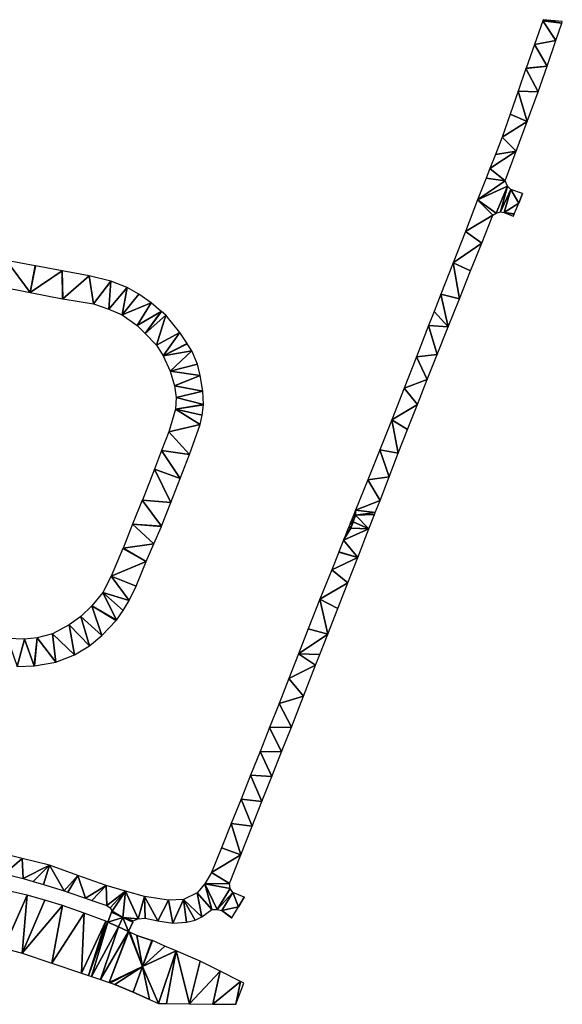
# Model space of a CAD drawing. Header units: inches. Extents: x 92352 to 92620, y 1600225 to 1600379.
# Tile 4 of 4: x 92540 to 92620, y 1600225 to 1600371. Entities that reach past the tile are written whole.
import ezdxf

# ---------------------------------------------------------------- set-up
doc = ezdxf.new("R2010")
doc.units = ezdxf.units.IN
doc.header["$MEASUREMENT"] = 0
doc.layers.add('Veg', color=10, linetype='Continuous')

msp = doc.modelspace()

# ---------------------------------------------------------------- linework, layer by layer
at = {"layer": 'Veg', "color": 7}
for points in [[(92617.221, 1600370.512, 104.437), (92615.979, 1600367.006, 104.403), (92619.165, 1600367.608, 104.21)], [(92617.283, 1600370.687, 104.438), (92617.221, 1600370.512, 104.437), (92620.035, 1600370.185, 104.27)], [(92617.221, 1600370.512, 104.437), (92619.165, 1600367.608, 104.21), (92620.035, 1600370.185, 104.27)], [(92617.283, 1600370.687, 104.438), (92620.035, 1600370.185, 104.27), (92620.113, 1600370.415, 104.275)], [(92615.979, 1600367.006, 104.403), (92614.743, 1600363.518, 104.37), (92617.851, 1600363.822, 104.19)], [(92615.979, 1600367.006, 104.403), (92617.851, 1600363.822, 104.19), (92619.165, 1600367.608, 104.21)], [(92614.729, 1600363.48, 104.37), (92613.562, 1600360.105, 104.303), (92616.536, 1600360.035, 104.17)], [(92614.729, 1600363.48, 104.37), (92616.536, 1600360.035, 104.17), (92617.851, 1600363.822, 104.19)], [(92614.743, 1600363.518, 104.37), (92614.729, 1600363.48, 104.37), (92617.851, 1600363.822, 104.19)], [(92613.562, 1600360.105, 104.303), (92612.389, 1600356.71, 104.237), (92614.916, 1600355.644, 104.123)], [(92613.562, 1600360.105, 104.303), (92614.916, 1600355.644, 104.123), (92616.536, 1600360.035, 104.17)], [(92612.389, 1600356.71, 104.237), (92611.215, 1600353.316, 104.17), (92614.916, 1600355.644, 104.123)], [(92611.215, 1600353.316, 104.17), (92613.295, 1600351.252, 104.077), (92614.916, 1600355.644, 104.123)], [(92611.215, 1600353.316, 104.17), (92610.216, 1600350.761, 104.141), (92613.295, 1600351.252, 104.077)], [(92609.401, 1600348.674, 104.118), (92611.675, 1600346.861, 104.03), (92613.295, 1600351.252, 104.077)], [(92610.216, 1600350.761, 104.141), (92609.401, 1600348.674, 104.118), (92613.295, 1600351.252, 104.077)], [(92609.401, 1600348.674, 104.118), (92608.854, 1600347.274, 104.102), (92611.675, 1600346.861, 104.03)], [(92608.854, 1600347.274, 104.102), (92607.587, 1600344.033, 104.066), (92611.675, 1600346.861, 104.03)], [(92611.675, 1600346.861, 104.03), (92607.587, 1600344.033, 104.066), (92611.996, 1600346.062, 104.03)], [(92607.587, 1600344.033, 104.066), (92610.302, 1600342.1, 104.09), (92611.996, 1600346.062, 104.03)], [(92610.302, 1600342.1, 104.09), (92610.977, 1600342.264, 104.04), (92611.996, 1600346.062, 104.03)], [(92611.996, 1600346.062, 104.03), (92610.977, 1600342.264, 104.04), (92612.515, 1600345.59, 104.04)], [(92610.977, 1600342.264, 104.04), (92611.505, 1600342.182, 103.95), (92612.515, 1600345.59, 104.04)], [(92612.515, 1600345.59, 104.04), (92611.505, 1600342.182, 103.95), (92613.658, 1600343.552, 103.85)], [(92612.515, 1600345.59, 104.04), (92613.658, 1600343.552, 103.85), (92614.213, 1600344.977, 103.87)], [(92614.213, 1600344.977, 103.87), (92613.658, 1600343.552, 103.85), (92614.224, 1600344.951, 103.87)], [(92614.213, 1600344.977, 103.87), (92614.224, 1600344.951, 103.87), (92614.239, 1600344.989, 103.87)], [(92607.587, 1600344.033, 104.066), (92605.773, 1600339.391, 104.013), (92609.854, 1600341.77, 104.17)], [(92607.587, 1600344.033, 104.066), (92609.854, 1600341.77, 104.17), (92610.302, 1600342.1, 104.09)], [(92611.505, 1600342.182, 103.95), (92613.009, 1600341.985, 103.83), (92613.658, 1600343.552, 103.85)], [(92605.773, 1600339.391, 104.013), (92608.201, 1600337.65, 104.156), (92609.854, 1600341.77, 104.17)], [(92611.505, 1600342.182, 103.95), (92612.993, 1600341.949, 103.83), (92613.009, 1600341.985, 103.83)], [(92611.505, 1600342.182, 103.95), (92612.834, 1600341.618, 103.82), (92612.993, 1600341.949, 103.83)], [(92612.834, 1600341.618, 103.82), (92612.86, 1600341.628, 103.82), (92612.993, 1600341.949, 103.83)], [(92612.834, 1600341.618, 103.82), (92612.845, 1600341.591, 103.82), (92612.86, 1600341.628, 103.82)], [(92605.773, 1600339.391, 104.013), (92603.959, 1600334.75, 103.961), (92608.201, 1600337.65, 104.156)], [(92603.959, 1600334.75, 103.961), (92606.547, 1600333.53, 104.142), (92608.201, 1600337.65, 104.156)], [(92537.857, 1600335.061, 110.305), (92536.603, 1600331.278, 110.11), (92541.384, 1600330.35, 109.955)], [(92537.857, 1600335.061, 110.305), (92541.384, 1600330.35, 109.955), (92542.117, 1600334.294, 110.11)], [(92603.959, 1600334.75, 103.961), (92602.144, 1600330.108, 103.909), (92604.894, 1600329.411, 104.128)], [(92603.959, 1600334.75, 103.961), (92604.894, 1600329.411, 104.128), (92606.547, 1600333.53, 104.142)], [(92542.117, 1600334.294, 110.11), (92541.384, 1600330.35, 109.955), (92542.157, 1600334.286, 110.11)], [(92542.157, 1600334.286, 110.11), (92541.384, 1600330.35, 109.955), (92546.132, 1600333.551, 109.89)], [(92546.132, 1600333.551, 109.89), (92541.384, 1600330.35, 109.955), (92546.146, 1600329.426, 109.8)], [(92546.132, 1600333.551, 109.89), (92546.146, 1600329.426, 109.8), (92546.186, 1600329.419, 109.8)], [(92546.132, 1600333.551, 109.89), (92546.186, 1600329.419, 109.8), (92550.128, 1600332.812, 109.67)], [(92550.128, 1600332.812, 109.67), (92546.186, 1600329.419, 109.8), (92550.741, 1600328.665, 109.5)], [(92550.128, 1600332.812, 109.67), (92550.741, 1600328.665, 109.5), (92553.321, 1600332.007, 109.48)], [(92550.741, 1600328.665, 109.5), (92553.005, 1600327.902, 109.25), (92553.321, 1600332.007, 109.48)], [(92553.321, 1600332.007, 109.48), (92553.005, 1600327.902, 109.25), (92555.741, 1600331.09, 109.35)], [(92553.005, 1600327.902, 109.25), (92555.006, 1600327.035, 109.07), (92555.741, 1600331.09, 109.35)], [(92555.741, 1600331.09, 109.35), (92555.006, 1600327.035, 109.07), (92557.469, 1600330.098, 109.24)], [(92557.469, 1600330.098, 109.24), (92555.006, 1600327.035, 109.07), (92559.27, 1600328.836, 109.11)], [(92602.144, 1600330.108, 103.909), (92601.142, 1600327.543, 103.88), (92603.24, 1600325.291, 104.114)], [(92602.144, 1600330.108, 103.909), (92603.24, 1600325.291, 104.114), (92604.894, 1600329.411, 104.128)], [(92555.006, 1600327.035, 109.07), (92557.23, 1600325.461, 108.77), (92559.27, 1600328.836, 109.11)], [(92559.27, 1600328.836, 109.11), (92557.23, 1600325.461, 108.77), (92560.776, 1600327.562, 109.05)], [(92557.23, 1600325.461, 108.77), (92558.404, 1600324.303, 108.67), (92560.776, 1600327.562, 109.05)], [(92560.776, 1600327.562, 109.05), (92558.404, 1600324.303, 108.67), (92560.806, 1600327.536, 109.05)], [(92560.806, 1600327.536, 109.05), (92558.404, 1600324.303, 108.67), (92561.444, 1600327.006, 109.03)], [(92601.142, 1600327.543, 103.88), (92600.33, 1600325.467, 103.857), (92603.24, 1600325.291, 104.114)], [(92561.444, 1600327.006, 109.03), (92558.404, 1600324.303, 108.67), (92561.471, 1600326.977, 109.03)], [(92558.404, 1600324.303, 108.67), (92560.044, 1600322.564, 108.65), (92561.471, 1600326.977, 109.03)], [(92561.471, 1600326.977, 109.03), (92560.044, 1600322.564, 108.65), (92563.5, 1600324.424, 108.74)], [(92560.044, 1600322.564, 108.65), (92561.047, 1600320.959, 108.55), (92563.5, 1600324.424, 108.74)], [(92563.5, 1600324.424, 108.74), (92561.047, 1600320.959, 108.55), (92564.591, 1600322.784, 108.63)], [(92600.33, 1600325.467, 103.857), (92598.516, 1600320.825, 103.804), (92601.587, 1600321.171, 104.1)], [(92600.33, 1600325.467, 103.857), (92601.587, 1600321.171, 104.1), (92603.24, 1600325.291, 104.114)], [(92564.591, 1600322.784, 108.63), (92561.047, 1600320.959, 108.55), (92564.613, 1600322.751, 108.63)], [(92564.613, 1600322.751, 108.63), (92561.047, 1600320.959, 108.55), (92565.318, 1600321.73, 108.6)], [(92561.047, 1600320.959, 108.55), (92562.096, 1600318.733, 108.29), (92565.318, 1600321.73, 108.6)], [(92565.318, 1600321.73, 108.6), (92562.096, 1600318.733, 108.29), (92566.112, 1600319.75, 108.42)], [(92566.112, 1600319.75, 108.42), (92562.096, 1600318.733, 108.29), (92566.512, 1600318.05, 108.29)], [(92598.516, 1600320.825, 103.804), (92596.702, 1600316.184, 103.752), (92600.126, 1600317.48, 103.967)], [(92598.516, 1600320.825, 103.804), (92600.126, 1600317.48, 103.967), (92601.587, 1600321.171, 104.1)], [(92562.096, 1600318.733, 108.29), (92562.715, 1600316.538, 108.09), (92566.512, 1600318.05, 108.29)], [(92566.512, 1600318.05, 108.29), (92562.715, 1600316.538, 108.09), (92566.899, 1600315.759, 108.08)], [(92596.702, 1600316.184, 103.752), (92598.666, 1600313.788, 103.833), (92600.126, 1600317.48, 103.967)], [(92562.715, 1600316.538, 108.09), (92562.985, 1600314.82, 108), (92566.899, 1600315.759, 108.08)], [(92566.899, 1600315.759, 108.08), (92562.985, 1600314.82, 108), (92567.012, 1600313.795, 107.87)], [(92596.702, 1600316.184, 103.752), (92594.888, 1600311.542, 103.7), (92598.666, 1600313.788, 103.833)], [(92562.985, 1600314.82, 108), (92562.875, 1600313.112, 107.76), (92567.012, 1600313.795, 107.87)], [(92562.875, 1600313.112, 107.76), (92561.876, 1600309.763, 107.53), (92566.514, 1600310.845, 107.68)], [(92562.875, 1600313.112, 107.76), (92567.011, 1600313.755, 107.87), (92567.012, 1600313.795, 107.87)], [(92562.875, 1600313.112, 107.76), (92566.846, 1600312.198, 107.76), (92567.011, 1600313.755, 107.87)], [(92562.875, 1600313.112, 107.76), (92566.514, 1600310.845, 107.68), (92566.846, 1600312.198, 107.76)], [(92594.888, 1600311.542, 103.7), (92597.205, 1600310.097, 103.7), (92598.666, 1600313.788, 103.833)], [(92594.888, 1600311.542, 103.7), (92593.1, 1600307.086, 103.577), (92595.849, 1600306.6, 103.57)], [(92594.888, 1600311.542, 103.7), (92595.849, 1600306.6, 103.57), (92597.205, 1600310.097, 103.7)], [(92561.876, 1600309.763, 107.53), (92560.826, 1600307.001, 107.38), (92564.929, 1600306.409, 107.42)], [(92561.876, 1600309.763, 107.53), (92564.929, 1600306.409, 107.42), (92566.514, 1600310.845, 107.68)], [(92560.826, 1600307.001, 107.38), (92559.775, 1600304.239, 107.23), (92563.555, 1600302.862, 107.227)], [(92560.826, 1600307.001, 107.38), (92563.555, 1600302.862, 107.227), (92564.929, 1600306.409, 107.42)], [(92593.1, 1600307.086, 103.577), (92591.312, 1600302.63, 103.455), (92594.493, 1600303.102, 103.44)], [(92593.1, 1600307.086, 103.577), (92594.493, 1600303.102, 103.44), (92595.849, 1600306.6, 103.57)], [(92559.775, 1600304.239, 107.23), (92557.973, 1600299.657, 106.84), (92562.182, 1600299.316, 107.033)], [(92559.775, 1600304.239, 107.23), (92562.182, 1600299.316, 107.033), (92563.555, 1600302.862, 107.227)], [(92591.312, 1600302.63, 103.455), (92589.524, 1600298.174, 103.332), (92593.137, 1600299.605, 103.31)], [(92591.312, 1600302.63, 103.455), (92593.137, 1600299.605, 103.31), (92594.493, 1600303.102, 103.44)], [(92557.959, 1600299.619, 106.84), (92556.537, 1600296.085, 106.63), (92560.815, 1600295.788, 106.84)], [(92557.973, 1600299.657, 106.84), (92557.959, 1600299.619, 106.84), (92562.182, 1600299.316, 107.033)], [(92557.959, 1600299.619, 106.84), (92560.815, 1600295.788, 106.84), (92562.182, 1600299.316, 107.033)], [(92593.137, 1600299.605, 103.31), (92589.524, 1600298.174, 103.332), (92592.439, 1600297.806, 103.259)], [(92589.26, 1600297.515, 103.314), (92589.492, 1600297.426, 103.258), (92589.524, 1600298.174, 103.332)], [(92589.524, 1600298.174, 103.332), (92589.492, 1600297.426, 103.258), (92592.439, 1600297.806, 103.259)], [(92588.613, 1600295.902, 103.27), (92588.808, 1600295.506, 103.211), (92589.147, 1600296.457, 103.227)], [(92588.741, 1600296.222, 103.279), (92588.613, 1600295.902, 103.27), (92589.147, 1600296.457, 103.227)], [(92588.999, 1600296.865, 103.297), (92588.741, 1600296.222, 103.279), (92589.147, 1600296.457, 103.227)], [(92589.147, 1600296.457, 103.227), (92588.808, 1600295.506, 103.211), (92591.502, 1600295.391, 103.19)], [(92588.999, 1600296.865, 103.297), (92589.147, 1600296.457, 103.227), (92589.492, 1600297.426, 103.258)], [(92589.163, 1600297.275, 103.308), (92588.999, 1600296.865, 103.297), (92589.492, 1600297.426, 103.258)], [(92589.492, 1600297.426, 103.258), (92589.147, 1600296.457, 103.227), (92591.502, 1600295.391, 103.19)], [(92589.26, 1600297.515, 103.314), (92589.163, 1600297.275, 103.308), (92589.492, 1600297.426, 103.258)], [(92592.439, 1600297.806, 103.259), (92589.492, 1600297.426, 103.258), (92592.336, 1600297.539, 103.251)], [(92589.492, 1600297.426, 103.258), (92591.502, 1600295.391, 103.19), (92592.336, 1600297.539, 103.251)], [(92556.537, 1600296.085, 106.63), (92555.115, 1600292.55, 106.42), (92559.661, 1600293.169, 106.7)], [(92556.537, 1600296.085, 106.63), (92560.8, 1600295.751, 106.84), (92560.815, 1600295.788, 106.84)], [(92556.537, 1600296.085, 106.63), (92559.661, 1600293.169, 106.7), (92560.8, 1600295.751, 106.84)], [(92588.487, 1600295.589, 103.261), (92587.736, 1600293.718, 103.21), (92588.782, 1600295.494, 103.211)], [(92588.782, 1600295.494, 103.211), (92587.736, 1600293.718, 103.21), (92588.808, 1600295.506, 103.211)], [(92588.808, 1600295.506, 103.211), (92587.736, 1600293.718, 103.21), (92591.502, 1600295.391, 103.19)], [(92587.736, 1600293.718, 103.21), (92589.868, 1600291.177, 103.07), (92591.502, 1600295.391, 103.19)], [(92588.613, 1600295.902, 103.27), (92588.487, 1600295.589, 103.261), (92588.808, 1600295.506, 103.211)], [(92588.487, 1600295.589, 103.261), (92588.782, 1600295.494, 103.211), (92588.808, 1600295.506, 103.211)], [(92587.736, 1600293.718, 103.21), (92587.041, 1600291.983, 103.144), (92589.868, 1600291.177, 103.07)], [(92555.1, 1600292.513, 106.42), (92553.361, 1600288.419, 106.41), (92558.515, 1600290.569, 106.56)], [(92555.115, 1600292.55, 106.42), (92555.1, 1600292.513, 106.42), (92558.515, 1600290.569, 106.56)], [(92555.115, 1600292.55, 106.42), (92558.515, 1600290.569, 106.56), (92559.661, 1600293.169, 106.7)], [(92587.036, 1600291.971, 103.143), (92585.986, 1600289.35, 103.043), (92589.868, 1600291.177, 103.07)], [(92585.986, 1600289.35, 103.043), (92588.379, 1600287.393, 102.94), (92589.868, 1600291.177, 103.07)], [(92587.041, 1600291.983, 103.144), (92587.036, 1600291.971, 103.143), (92589.868, 1600291.177, 103.07)], [(92553.361, 1600288.419, 106.41), (92557.079, 1600286.941, 106.5), (92558.515, 1600290.569, 106.56)], [(92585.986, 1600289.35, 103.043), (92584.237, 1600284.981, 102.877), (92588.379, 1600287.393, 102.94)], [(92553.361, 1600288.419, 106.41), (92552.114, 1600285.997, 106.35), (92556.018, 1600284.805, 106.5)], [(92553.361, 1600288.419, 106.41), (92556.018, 1600284.805, 106.5), (92557.079, 1600286.941, 106.5)], [(92584.237, 1600284.981, 102.877), (92586.889, 1600283.608, 102.81), (92588.379, 1600287.393, 102.94)], [(92552.114, 1600285.997, 106.35), (92550.516, 1600284.023, 106.33), (92554.149, 1600281.893, 106.48)], [(92552.114, 1600285.997, 106.35), (92554.149, 1600281.893, 106.48), (92555.113, 1600283.335, 106.48)], [(92552.114, 1600285.997, 106.35), (92555.113, 1600283.335, 106.48), (92556.018, 1600284.805, 106.5)], [(92584.237, 1600284.981, 102.877), (92582.487, 1600280.613, 102.71), (92585.4, 1600279.824, 102.68)], [(92584.237, 1600284.981, 102.877), (92585.4, 1600279.824, 102.68), (92586.889, 1600283.608, 102.81)], [(92550.516, 1600284.023, 106.33), (92548.858, 1600282.421, 106.3), (92551.995, 1600279.645, 106.45)], [(92550.516, 1600284.023, 106.33), (92554.124, 1600281.862, 106.48), (92554.149, 1600281.893, 106.48)], [(92550.516, 1600284.023, 106.33), (92551.995, 1600279.645, 106.45), (92554.124, 1600281.862, 106.48)], [(92548.858, 1600282.421, 106.3), (92547.168, 1600281.19, 106.24), (92550.158, 1600278.098, 106.41)], [(92548.858, 1600282.421, 106.3), (92550.158, 1600278.098, 106.41), (92551.995, 1600279.645, 106.45)], [(92547.168, 1600281.19, 106.24), (92544.686, 1600279.886, 106.22), (92547.915, 1600276.769, 106.38)], [(92547.168, 1600281.19, 106.24), (92547.915, 1600276.769, 106.38), (92550.158, 1600278.098, 106.41)], [(92582.487, 1600280.613, 102.71), (92581.06, 1600276.934, 102.597), (92585.4, 1600279.824, 102.68)], [(92538.035, 1600279.172, 106.16), (92539.459, 1600275.036, 106.32), (92540.525, 1600279.094, 106.18)], [(92540.525, 1600279.094, 106.18), (92539.459, 1600275.036, 106.32), (92541.983, 1600275.125, 106.31)], [(92540.525, 1600279.094, 106.18), (92541.983, 1600275.125, 106.31), (92542.411, 1600279.3, 106.22)], [(92541.983, 1600275.125, 106.31), (92542.023, 1600275.129, 106.31), (92542.411, 1600279.3, 106.22)], [(92542.411, 1600279.3, 106.22), (92542.023, 1600275.129, 106.31), (92545.158, 1600275.683, 106.31)], [(92544.686, 1600279.886, 106.22), (92542.411, 1600279.3, 106.22), (92545.158, 1600275.683, 106.31)], [(92544.686, 1600279.886, 106.22), (92545.158, 1600275.683, 106.31), (92547.915, 1600276.769, 106.38)], [(92585.4, 1600279.824, 102.68), (92581.06, 1600276.934, 102.597), (92584.229, 1600276.822, 102.564)], [(92581.06, 1600276.934, 102.597), (92579.633, 1600273.255, 102.483), (92583.615, 1600275.246, 102.503)], [(92581.06, 1600276.934, 102.597), (92583.615, 1600275.246, 102.503), (92584.229, 1600276.822, 102.564)], [(92579.633, 1600273.255, 102.483), (92581.83, 1600270.669, 102.327), (92583.615, 1600275.246, 102.503)], [(92579.633, 1600273.255, 102.483), (92578.206, 1600269.576, 102.37), (92581.83, 1600270.669, 102.327)], [(92578.206, 1600269.576, 102.37), (92580.045, 1600266.091, 102.15), (92581.83, 1600270.669, 102.327)], [(92578.206, 1600269.576, 102.37), (92576.8, 1600266.037, 102.183), (92580.045, 1600266.091, 102.15)], [(92576.8, 1600266.037, 102.183), (92575.394, 1600262.498, 101.995), (92578.583, 1600262.423, 102)], [(92576.8, 1600266.037, 102.183), (92578.583, 1600262.423, 102), (92580.045, 1600266.091, 102.15)], [(92575.394, 1600262.498, 101.995), (92573.987, 1600258.958, 101.808), (92577.121, 1600258.755, 101.85)], [(92575.394, 1600262.498, 101.995), (92577.121, 1600258.755, 101.85), (92578.583, 1600262.423, 102)], [(92573.987, 1600258.958, 101.808), (92572.581, 1600255.419, 101.62), (92575.66, 1600255.087, 101.7)], [(92573.987, 1600258.958, 101.808), (92575.66, 1600255.087, 101.7), (92577.121, 1600258.755, 101.85)], [(92572.581, 1600255.419, 101.62), (92571.122, 1600251.814, 101.487), (92574.198, 1600251.419, 101.55)], [(92572.581, 1600255.419, 101.62), (92574.198, 1600251.419, 101.55), (92575.66, 1600255.087, 101.7)], [(92571.122, 1600251.814, 101.487), (92569.664, 1600248.209, 101.353), (92572.543, 1600247.189, 101.33)], [(92571.122, 1600251.814, 101.487), (92572.543, 1600247.189, 101.33), (92574.198, 1600251.419, 101.55)], [(92536.136, 1600247.621, 102.617), (92537.581, 1600244.371, 102.48), (92540.195, 1600246.638, 102.363)], [(92569.664, 1600248.209, 101.353), (92568.205, 1600244.604, 101.22), (92572.543, 1600247.189, 101.33)], [(92568.205, 1600244.604, 101.22), (92570.888, 1600242.96, 101.11), (92572.543, 1600247.189, 101.33)], [(92540.195, 1600246.638, 102.363), (92537.581, 1600244.371, 102.48), (92540.357, 1600243.706, 102.33)], [(92540.195, 1600246.638, 102.363), (92540.357, 1600243.706, 102.33), (92544.255, 1600245.656, 102.11)], [(92540.357, 1600243.706, 102.33), (92541.826, 1600243.257, 102.223), (92544.255, 1600245.656, 102.11)], [(92541.826, 1600243.257, 102.223), (92543.372, 1600242.785, 102.11), (92544.255, 1600245.656, 102.11)], [(92544.255, 1600245.656, 102.11), (92543.372, 1600242.785, 102.11), (92546.388, 1600241.863, 101.89)], [(92544.255, 1600245.656, 102.11), (92546.388, 1600241.863, 101.89), (92548.427, 1600244.157, 101.88)], [(92546.388, 1600241.863, 101.89), (92546.937, 1600241.675, 101.849), (92548.427, 1600244.157, 101.88)], [(92548.427, 1600244.157, 101.88), (92546.937, 1600241.675, 101.849), (92549.549, 1600240.778, 101.655)], [(92548.427, 1600244.157, 101.88), (92549.549, 1600240.778, 101.655), (92552.6, 1600242.658, 101.65)], [(92568.205, 1600244.604, 101.22), (92567.225, 1600242.916, 101.16), (92570.888, 1600242.96, 101.11)], [(92549.549, 1600240.778, 101.655), (92550.508, 1600240.45, 101.584), (92552.6, 1600242.658, 101.65)], [(92552.6, 1600242.658, 101.65), (92550.508, 1600240.45, 101.584), (92552.711, 1600239.694, 101.42)], [(92552.6, 1600242.658, 101.65), (92552.711, 1600239.694, 101.42), (92555.457, 1600241.836, 101.45)], [(92567.225, 1600242.916, 101.16), (92566.103, 1600241.592, 101.11), (92568.236, 1600239.1, 100.98)], [(92570.888, 1600242.96, 101.11), (92567.225, 1600242.916, 101.16), (92570.971, 1600242.218, 101.03)], [(92567.225, 1600242.916, 101.16), (92568.236, 1600239.1, 100.98), (92569.037, 1600239.112, 100.92)], [(92567.225, 1600242.916, 101.16), (92569.037, 1600239.112, 100.92), (92570.971, 1600242.218, 101.03)], [(92536.112, 1600242.324, 102.47), (92537.493, 1600233.391, 101.875), (92540.93, 1600241.251, 102.19)], [(92537.493, 1600233.391, 101.875), (92540.188, 1600232.653, 101.61), (92540.93, 1600241.251, 102.19)], [(92540.93, 1600241.251, 102.19), (92540.188, 1600232.653, 101.61), (92543.549, 1600240.489, 102.03)], [(92552.711, 1600239.694, 101.42), (92553.233, 1600239.352, 101.4), (92555.457, 1600241.836, 101.45)], [(92553.233, 1600239.352, 101.4), (92553.492, 1600238.875, 101.35), (92555.457, 1600241.836, 101.45)], [(92553.492, 1600238.875, 101.35), (92555.088, 1600237.939, 101.197), (92555.457, 1600241.836, 101.45)], [(92555.457, 1600241.836, 101.45), (92555.088, 1600237.939, 101.197), (92557.348, 1600237.744, 101.13)], [(92555.457, 1600241.836, 101.45), (92557.348, 1600237.744, 101.13), (92558.315, 1600241.014, 101.25)], [(92566.103, 1600241.592, 101.11), (92564.069, 1600240.599, 101.09), (92566.771, 1600238.034, 100.95)], [(92566.103, 1600241.592, 101.11), (92566.771, 1600238.034, 100.95), (92568.236, 1600239.1, 100.98)], [(92570.971, 1600242.218, 101.03), (92569.037, 1600239.112, 100.92), (92571.357, 1600241.629, 100.92)], [(92569.037, 1600239.112, 100.92), (92569.714, 1600238.946, 100.75), (92571.357, 1600241.629, 100.92)], [(92571.357, 1600241.629, 100.92), (92569.714, 1600238.946, 100.75), (92572.188, 1600239.488, 100.36)], [(92571.357, 1600241.629, 100.92), (92572.188, 1600239.488, 100.36), (92573.054, 1600240.916, 100.41)], [(92543.549, 1600240.489, 102.03), (92540.188, 1600232.653, 101.61), (92546.167, 1600239.727, 101.87)], [(92540.188, 1600232.653, 101.61), (92544.576, 1600231.184, 101.315), (92546.167, 1600239.727, 101.87)], [(92546.167, 1600239.727, 101.87), (92544.576, 1600231.184, 101.315), (92549.357, 1600238.567, 101.58)], [(92558.315, 1600241.014, 101.25), (92557.348, 1600237.744, 101.13), (92558.391, 1600237.84, 101.11)], [(92558.315, 1600241.014, 101.25), (92560.263, 1600237.446, 100.99), (92561.824, 1600240.471, 101.11)], [(92558.315, 1600241.014, 101.25), (92558.391, 1600237.84, 101.11), (92560.263, 1600237.446, 100.99)], [(92561.824, 1600240.471, 101.11), (92560.263, 1600237.446, 100.99), (92562.476, 1600237.084, 100.98)], [(92561.824, 1600240.471, 101.11), (92562.476, 1600237.084, 100.98), (92564.069, 1600240.599, 101.09)], [(92564.069, 1600240.599, 101.09), (92562.476, 1600237.084, 100.98), (92564.5, 1600237.217, 100.97)], [(92564.069, 1600240.599, 101.09), (92565.769, 1600237.557, 100.96), (92566.771, 1600238.034, 100.95)], [(92564.069, 1600240.599, 101.09), (92564.5, 1600237.217, 100.97), (92565.769, 1600237.557, 100.96)], [(92573.054, 1600240.916, 100.41), (92572.188, 1600239.488, 100.36), (92573.061, 1600240.891, 100.41)], [(92573.054, 1600240.916, 100.41), (92573.061, 1600240.891, 100.41), (92573.079, 1600240.927, 100.41)], [(92544.576, 1600231.184, 101.315), (92548.965, 1600229.715, 101.02), (92549.357, 1600238.567, 101.58)], [(92549.357, 1600238.567, 101.58), (92548.965, 1600229.715, 101.02), (92552.547, 1600237.406, 101.29)], [(92552.851, 1600237.288, 101.26), (92552.862, 1600237.261, 101.26), (92553.424, 1600238.707, 101.34)], [(92553.424, 1600238.707, 101.34), (92552.862, 1600237.261, 101.26), (92555.088, 1600237.939, 101.197)], [(92553.492, 1600238.875, 101.35), (92553.424, 1600238.707, 101.34), (92555.088, 1600237.939, 101.197)], [(92553.424, 1600238.707, 101.34), (92553.424, 1600238.707, 101.34), (92553.492, 1600238.875, 101.35)], [(92569.714, 1600238.946, 100.75), (92571.191, 1600237.898, 100.31), (92572.188, 1600239.488, 100.36)], [(92569.714, 1600238.946, 100.75), (92571.164, 1600237.893, 100.31), (92571.191, 1600237.898, 100.31)], [(92548.965, 1600229.715, 101.02), (92549.988, 1600229.367, 100.94), (92552.547, 1600237.406, 101.29)], [(92552.547, 1600237.406, 101.29), (92549.988, 1600229.367, 100.94), (92552.826, 1600237.277, 101.26)], [(92552.826, 1600237.277, 101.26), (92549.988, 1600229.367, 100.94), (92552.862, 1600237.261, 101.26)], [(92549.988, 1600229.367, 100.94), (92550.026, 1600229.355, 100.94), (92552.862, 1600237.261, 101.26)], [(92550.026, 1600229.355, 100.94), (92550.435, 1600229.216, 100.91), (92552.862, 1600237.261, 101.26)], [(92550.435, 1600229.216, 100.91), (92550.473, 1600229.203, 100.91), (92552.862, 1600237.261, 101.26)], [(92552.862, 1600237.261, 101.26), (92550.473, 1600229.203, 100.91), (92554.438, 1600236.532, 101.16)], [(92552.851, 1600237.288, 101.26), (92552.826, 1600237.277, 101.26), (92552.862, 1600237.261, 101.26)], [(92552.862, 1600237.261, 101.26), (92554.438, 1600236.532, 101.16), (92555.088, 1600237.939, 101.197)], [(92555.088, 1600237.939, 101.197), (92554.438, 1600236.532, 101.16), (92555.915, 1600235.854, 101.06)], [(92555.088, 1600237.939, 101.197), (92555.915, 1600235.854, 101.06), (92556.56, 1600237.262, 101.105)], [(92555.088, 1600237.939, 101.197), (92556.56, 1600237.262, 101.105), (92556.63, 1600237.421, 101.11)], [(92555.088, 1600237.939, 101.197), (92556.63, 1600237.421, 101.11), (92557.348, 1600237.744, 101.13)], [(92555.915, 1600235.854, 101.06), (92555.941, 1600235.864, 101.06), (92556.56, 1600237.262, 101.105)], [(92571.164, 1600237.893, 100.31), (92571.166, 1600237.867, 100.31), (92571.191, 1600237.898, 100.31)], [(92550.473, 1600229.203, 100.91), (92551.784, 1600228.749, 100.81), (92554.438, 1600236.532, 101.16)], [(92554.438, 1600236.532, 101.16), (92551.784, 1600228.749, 100.81), (92555.915, 1600235.854, 101.06)], [(92551.784, 1600228.749, 100.81), (92553.046, 1600228.325, 100.71), (92555.915, 1600235.854, 101.06)], [(92555.915, 1600235.854, 101.06), (92553.046, 1600228.325, 100.71), (92555.951, 1600235.838, 101.06)], [(92555.951, 1600235.838, 101.06), (92553.046, 1600228.325, 100.71), (92558.004, 1600230.7, 100.63)], [(92555.941, 1600235.864, 101.06), (92555.915, 1600235.854, 101.06), (92555.951, 1600235.838, 101.06)], [(92556.073, 1600235.78, 101.05), (92555.951, 1600235.838, 101.06), (92558.004, 1600230.7, 100.63)], [(92556.109, 1600235.764, 101.05), (92556.073, 1600235.78, 101.05), (92558.004, 1600230.7, 100.63)], [(92557.15, 1600235.287, 100.97), (92556.109, 1600235.764, 101.05), (92558.004, 1600230.7, 100.63)], [(92557.15, 1600235.287, 100.97), (92558.004, 1600230.7, 100.63), (92559.377, 1600234.506, 100.82)], [(92559.365, 1600234.531, 100.82), (92557.15, 1600235.287, 100.97), (92559.377, 1600234.506, 100.82)], [(92559.464, 1600234.511, 100.816), (92558.004, 1600230.7, 100.63), (92561.321, 1600233.698, 100.655)], [(92559.377, 1600234.506, 100.82), (92558.004, 1600230.7, 100.63), (92559.464, 1600234.511, 100.816)], [(92559.365, 1600234.531, 100.82), (92559.377, 1600234.506, 100.82), (92559.38, 1600234.526, 100.819)], [(92559.38, 1600234.526, 100.819), (92559.377, 1600234.506, 100.82), (92559.402, 1600234.517, 100.82)], [(92559.402, 1600234.517, 100.82), (92559.377, 1600234.506, 100.82), (92559.464, 1600234.511, 100.816)], [(92561.321, 1600233.698, 100.655), (92558.004, 1600230.7, 100.63), (92562.955, 1600233, 100.515)], [(92558.004, 1600230.7, 100.63), (92560.367, 1600225.236, 100.193), (92562.955, 1600233, 100.515)], [(92560.367, 1600225.236, 100.193), (92561.56, 1600225.221, 100.143), (92562.955, 1600233, 100.515)], [(92562.955, 1600233, 100.515), (92561.56, 1600225.221, 100.143), (92564.948, 1600225.179, 100)], [(92562.955, 1600233, 100.515), (92564.948, 1600225.179, 100), (92566.527, 1600231.476, 100.21)], [(92566.527, 1600231.476, 100.21), (92564.948, 1600225.179, 100), (92569.508, 1600229.975, 100.005)], [(92553.046, 1600228.325, 100.71), (92553.084, 1600228.312, 100.71), (92558.004, 1600230.7, 100.63)], [(92553.084, 1600228.312, 100.71), (92553.214, 1600228.262, 100.69), (92558.004, 1600230.7, 100.63)], [(92553.214, 1600228.262, 100.69), (92553.252, 1600228.248, 100.69), (92558.004, 1600230.7, 100.63)], [(92553.252, 1600228.248, 100.69), (92553.878, 1600228.029, 100.64), (92558.004, 1600230.7, 100.63)], [(92553.878, 1600228.029, 100.64), (92556.63, 1600226.894, 100.44), (92558.004, 1600230.7, 100.63)], [(92558.004, 1600230.7, 100.63), (92556.63, 1600226.894, 100.44), (92559.05, 1600225.812, 100.28)], [(92558.004, 1600230.7, 100.63), (92559.05, 1600225.812, 100.28), (92560.367, 1600225.236, 100.193)], [(92564.948, 1600225.179, 100), (92568.383, 1600225.136, 99.837), (92569.508, 1600229.975, 100.005)], [(92569.508, 1600229.975, 100.005), (92568.383, 1600225.136, 99.837), (92572.49, 1600228.474, 99.8)], [(92553.878, 1600228.029, 100.64), (92556.605, 1600226.883, 100.44), (92556.63, 1600226.894, 100.44)], [(92568.383, 1600225.136, 99.837), (92571.817, 1600225.093, 99.674), (92572.49, 1600228.474, 99.8)], [(92572.49, 1600228.474, 99.8), (92571.817, 1600225.093, 99.674), (92572.996, 1600228.221, 99.77)], [(92556.63, 1600226.894, 100.44), (92556.605, 1600226.883, 100.44), (92556.641, 1600226.867, 100.44)], [(92556.63, 1600226.894, 100.44), (92556.641, 1600226.867, 100.44), (92559.05, 1600225.812, 100.28)]]:
    msp.add_3dface(points, dxfattribs=at)

doc.saveas('drawing.dxf')
